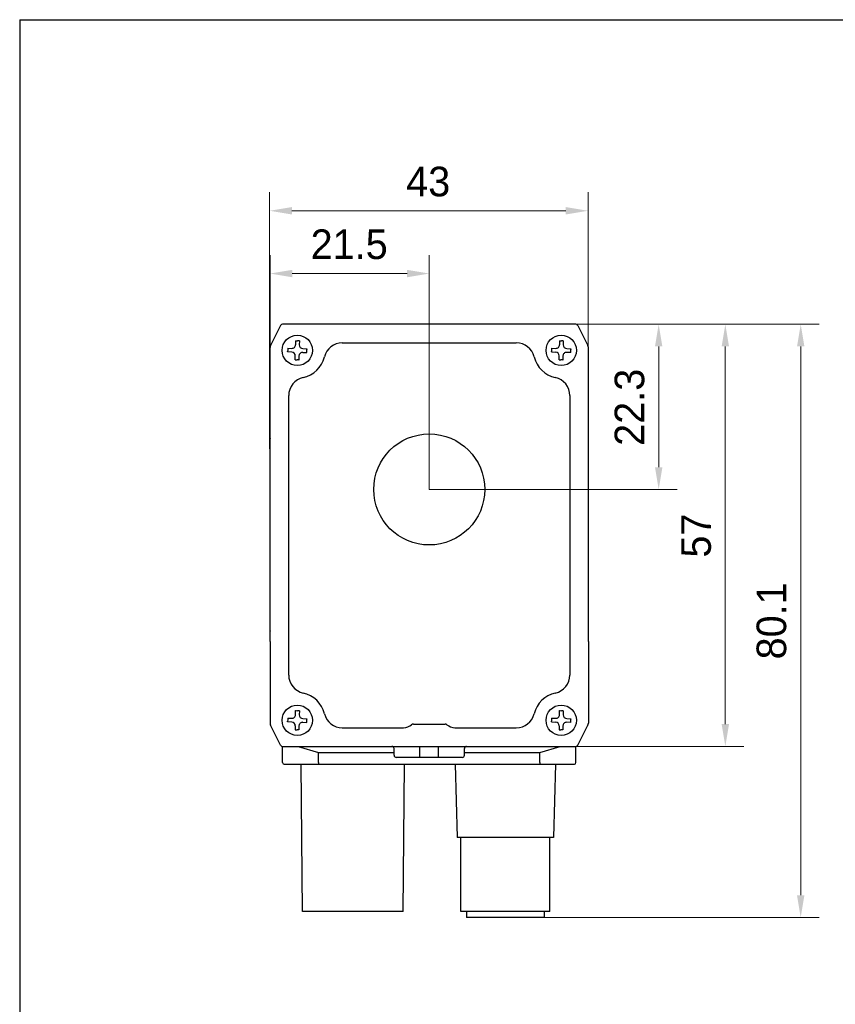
# Model space of a CAD drawing. Header units: millimetres. Extents: x 2329 to 5782, y 1296 to 2780.
# Tile 108 of 123: x 4667 to 4778, y 2385 to 2518. Entities that reach past the tile are written whole.
import ezdxf

# ---------------------------------------------------------------- set-up
doc = ezdxf.new("R2010")
doc.units = ezdxf.units.MM
doc.header["$LTSCALE"] = 0.3
for name, color, linetype in [('03_ALL_AXES', 7, 'Continuous'), ('09_ALL_ROUNDS', 7, 'Continuous'), ('20_ALL_FEATURES', 7, 'Continuous'), ('51__DRAFT_DIMS', 7, 'Continuous')]:
    doc.layers.add(name, color=color, linetype=linetype)
doc.styles.add('尺寸值样式', font='兰亭黑 GBK.TTF', dxfattribs={"height": 4})
doc.dimstyles.new('1直线标注', dxfattribs={"dimtxt": 4, "dimasz": 3, "dimexe": 2.5, "dimexo": 0, "dimtad": 1, "dimdec": 1, "dimdsep": 46, "dimtxsty": '尺寸值样式', "dimcen": 0, "dimclrd": 8, "dimclre": 8, "dimclrt": 7, "dimadec": 0, "dimazin": 0, "dimtp": 0.001, "dimtm": 0.001, "dimtfac": 1, "dimtdec": 1, "dimtmove": 0, "dimatfit": 0, "dimldrblk": '_FILLED', "dimfxl": 1, "dimtolj": 1, "dimlwd": 15, "dimlwe": 15, "dimarcsym": 0})

# ---------------------------------------------------------------- blocks, each defined once
blk = doc.blocks.new('*D336')
at = {"layer": '51__DRAFT_DIMS', "color": 8, "lineweight": 15}
for p, q in [((4701.19, 2460.11), (4701.19, 2485.87)), ((4722.69, 2454.22), (4722.69, 2485.87)), ((4704.19, 2483.37), (4719.69, 2483.37))]:
    blk.add_line(p, q, dxfattribs=at)
at = {"layer": '51__DRAFT_DIMS', "color": 8}
for points in [[(4704.19, 2483.87), (4704.19, 2482.87), (4701.19, 2483.37)], [(4719.69, 2482.87), (4719.69, 2483.87), (4722.69, 2483.37)]]:
    blk.add_solid(points, dxfattribs=at)
at = {"layer": 'Defpoints', "color": 0}
for p in [(4722.69, 2483.37), (4701.19, 2460.11), (4722.69, 2454.22)]:
    blk.add_point(p, dxfattribs=at)
at = {"layer": '51__DRAFT_DIMS', "color": 7, "insert": (4711.88, 2489.33), "char_height": 4, "attachment_point": 2, "line_spacing_factor": 0.9, "style": '尺寸值样式'}
blk.add_mtext('\\A1;21.5', dxfattribs=at)
blk = doc.blocks.new('_FILLED')
at = {"color": 0, "linetype": 'ByBlock'}
blk.add_solid([(0, 0), (-1, 0.167), (-1, -0.167)], dxfattribs=at)
blk = doc.blocks.new('*D337')
at = {"layer": '51__DRAFT_DIMS', "color": 8, "lineweight": 15}
for p, q in [((4742.51, 2476.52), (4756.18, 2476.52)), ((4753.68, 2473.52), (4753.68, 2457.22)), ((4722.69, 2454.22), (4756.18, 2454.22))]:
    blk.add_line(p, q, dxfattribs=at)
at = {"layer": '51__DRAFT_DIMS', "color": 8}
for points in [[(4754.18, 2473.52), (4753.18, 2473.52), (4753.68, 2476.52)], [(4753.18, 2457.22), (4754.18, 2457.22), (4753.68, 2454.22)]]:
    blk.add_solid(points, dxfattribs=at)
at = {"layer": 'Defpoints', "color": 0}
for p in [(4742.51, 2476.52), (4722.69, 2454.22), (4753.68, 2454.22)]:
    blk.add_point(p, dxfattribs=at)
at = {"layer": '51__DRAFT_DIMS', "color": 7, "insert": (4747.73, 2465.31), "char_height": 4, "attachment_point": 2, "rotation": 90, "line_spacing_factor": 0.9, "style": '尺寸值样式'}
blk.add_mtext('\\A1;22.3', dxfattribs=at)
blk = doc.blocks.new('*D338')
at = {"layer": '51__DRAFT_DIMS', "color": 8, "lineweight": 15}
for p, q in [((4742.51, 2476.52), (4765.18, 2476.52)), ((4762.68, 2473.52), (4762.68, 2422.52)), ((4742.51, 2419.52), (4765.18, 2419.52))]:
    blk.add_line(p, q, dxfattribs=at)
at = {"layer": '51__DRAFT_DIMS', "color": 8}
for points in [[(4763.18, 2473.52), (4762.18, 2473.52), (4762.68, 2476.52)], [(4762.18, 2422.52), (4763.18, 2422.52), (4762.68, 2419.52)]]:
    blk.add_solid(points, dxfattribs=at)
at = {"layer": 'Defpoints', "color": 0}
for p in [(4742.51, 2476.52), (4742.51, 2419.52), (4762.68, 2419.52)]:
    blk.add_point(p, dxfattribs=at)
at = {"layer": '51__DRAFT_DIMS', "color": 7, "insert": (4756.73, 2447.99), "char_height": 4, "attachment_point": 2, "rotation": 90, "line_spacing_factor": 0.9, "style": '尺寸值样式'}
blk.add_mtext('\\A1;57', dxfattribs=at)
blk = doc.blocks.new('*D339')
at = {"layer": '51__DRAFT_DIMS', "color": 8, "lineweight": 15}
for p, q in [((4742.51, 2476.52), (4775.36, 2476.52)), ((4772.86, 2399.41), (4772.86, 2473.52)), ((4738.23, 2396.41), (4775.36, 2396.41))]:
    blk.add_line(p, q, dxfattribs=at)
at = {"layer": '51__DRAFT_DIMS', "color": 8}
for points in [[(4773.36, 2473.52), (4772.36, 2473.52), (4772.86, 2476.52)], [(4772.36, 2399.41), (4773.36, 2399.41), (4772.86, 2396.41)]]:
    blk.add_solid(points, dxfattribs=at)
at = {"layer": 'Defpoints', "color": 0}
for p in [(4742.51, 2476.52), (4772.86, 2476.52), (4738.23, 2396.41)]:
    blk.add_point(p, dxfattribs=at)
at = {"layer": '51__DRAFT_DIMS', "color": 7, "insert": (4766.9, 2436.47), "char_height": 4, "attachment_point": 2, "rotation": 90, "line_spacing_factor": 0.9, "style": '尺寸值样式'}
blk.add_mtext('\\A1;80.1{}{{\\H0.7x;}{}}', dxfattribs=at)
blk = doc.blocks.new('*D345')
at = {"layer": '51__DRAFT_DIMS', "color": 8, "lineweight": 15}
for p, q in [((4701.14, 2459.72), (4701.14, 2494.35)), ((4744.14, 2459.72), (4744.14, 2494.35)), ((4704.14, 2491.85), (4741.14, 2491.85))]:
    blk.add_line(p, q, dxfattribs=at)
at = {"layer": '51__DRAFT_DIMS', "color": 8}
for points in [[(4704.14, 2492.35), (4704.14, 2491.35), (4701.14, 2491.85)], [(4741.14, 2491.35), (4741.14, 2492.35), (4744.14, 2491.85)]]:
    blk.add_solid(points, dxfattribs=at)
at = {"layer": 'Defpoints', "color": 0}
for p in [(4744.14, 2491.85), (4701.14, 2459.72), (4744.14, 2459.72)]:
    blk.add_point(p, dxfattribs=at)
at = {"layer": '51__DRAFT_DIMS', "color": 7, "insert": (4722.55, 2497.8), "char_height": 4, "attachment_point": 2, "line_spacing_factor": 0.9, "style": '尺寸值样式'}
blk.add_mtext('\\A1;43', dxfattribs=at)

msp = doc.modelspace()

# ---------------------------------------------------------------- linework, layer by layer
for q in [(4667.38352, 1985.80312), (5115.37902, 2517.65196)]:
    msp.add_line((4667.38352, 2517.65196), q)
at = {"layer": '03_ALL_AXES'}
msp.add_circle((4722.69465, 2454.21923), 7.5, dxfattribs=at)
at = {"layer": '09_ALL_ROUNDS'}
for p, q in [((4702.61171, 2476.35343), (4701.26355, 2473.65712)), ((4742.50926, 2476.51927), (4702.88003, 2476.51927)), ((4742.77759, 2476.35343), (4744.12574, 2473.65712)), ((4701.19462, 2462.34769), (4701.19462, 2473.36514)), ((4744.19467, 2462.34769), (4744.19467, 2473.36514)), ((4701.19462, 2433.69084), (4701.19462, 2422.67339)), ((4744.19467, 2433.69084), (4744.19467, 2422.67339)), ((4701.19559, 2422.67364), (4701.19462, 2422.67339)), ((4744.1937, 2422.67364), (4744.19467, 2422.67339)), ((4701.24418, 2422.42388), (4701.26344, 2422.38162)), ((4701.26453, 2422.38163), (4701.26355, 2422.38141)), ((4702.61171, 2419.6851), (4701.26355, 2422.38141)), ((4742.77759, 2419.6851), (4744.12574, 2422.38141)), ((4744.12476, 2422.38163), (4744.12574, 2422.38141)), ((4744.13166, 2422.39405), (4744.14914, 2422.43385)), ((4702.88003, 2419.51927), (4742.50926, 2419.51927)), ((4721.44465, 2418.01927), (4721.44465, 2419.51927)), ((4723.94465, 2418.01927), (4723.94465, 2419.51927)), ((4727.14439, 2418.01927), (4718.2449, 2418.01927))]:
    msp.add_line(p, q, dxfattribs=at)
for centre, radius, start, end in [((4702.88003, 2476.21927), 0.3, 90, 153.4349488), ((4742.50926, 2476.21927), 0.3, 26.5650512, 90), ((4701.8475, 2473.36514), 0.65288, 153.4349488, 180), ((4743.54179, 2473.36514), 0.65288, 0, 26.5650512), ((4701.8475, 2422.67339), 0.65288, 180, 206.5650512), ((4743.54179, 2422.67339), 0.65288, 333.4349488, 0), ((4702.88003, 2419.81927), 0.3, 206.5650512, 270), ((4717.64465, 2419.21927), 0.3, 0, 90), ((4727.74465, 2419.21927), 0.3, 90, 180), ((4742.50926, 2419.81927), 0.3, 270, 333.4349488), ((4718.24465, 2418.31927), 0.3, 180, 270), ((4727.14465, 2418.31927), 0.3, 270, 0)]:
    msp.add_arc(centre, radius, start, end, dxfattribs=at)
at = {"layer": '20_ALL_FEATURES'}
for p, q in [((4703.57935, 2473.28214), (4704.12859, 2473.26868)), ((4704.65416, 2474.30552), (4704.64069, 2473.75628)), ((4704.65416, 2474.30552), (4704.73738, 2474.30367)), ((4704.73738, 2474.30367), (4704.90409, 2474.29971)), ((4705.15401, 2474.29327), (4705.14054, 2473.74402)), ((4705.62814, 2473.23192), (4706.17738, 2473.21846)), ((4706.17738, 2473.21846), (4706.17554, 2473.13514)), ((4710.94443, 2474.00837), (4734.44486, 2474.00837)), ((4739.22416, 2473.28214), (4739.77341, 2473.26868)), ((4740.29897, 2474.30552), (4740.28551, 2473.75628)), ((4740.29897, 2474.30552), (4740.38219, 2474.30367)), ((4740.38219, 2474.30367), (4740.54891, 2474.29971)), ((4740.79882, 2474.29327), (4740.78536, 2473.74402)), ((4741.27295, 2473.23192), (4741.8222, 2473.21846)), ((4741.8222, 2473.21846), (4741.82035, 2473.13514)), ((4703.5671, 2472.78229), (4703.56894, 2472.8656)), ((4704.11634, 2472.76883), (4703.5671, 2472.78229)), ((4704.59047, 2471.70748), (4704.60393, 2472.25673)), ((4705.10378, 2472.24447), (4705.09032, 2471.69523)), ((4705.61589, 2472.73207), (4706.16513, 2472.71861)), ((4739.21191, 2472.78229), (4739.21376, 2472.8656)), ((4739.21191, 2472.78229), (4739.76115, 2472.76883)), ((4740.23528, 2471.70748), (4740.24875, 2472.25673)), ((4740.7486, 2472.24447), (4740.73513, 2471.69523)), ((4741.80994, 2472.71861), (4741.2607, 2472.73207)), ((4705.00704, 2471.69708), (4704.84039, 2471.70104)), ((4705.09032, 2471.69523), (4705.00704, 2471.69708)), ((4740.65185, 2471.69708), (4740.4852, 2471.70104)), ((4740.73513, 2471.69523), (4740.65185, 2471.69708)), ((4703.7106, 2429.15314), (4703.7106, 2466.89648)), ((4741.67869, 2466.89648), (4741.67869, 2429.15314)), ((4701.19462, 2433.69084), (4701.19462, 2462.34769)), ((4744.19467, 2433.69084), (4744.19467, 2462.34769)), ((4704.64069, 2423.79596), (4704.65416, 2424.3452)), ((4704.65416, 2424.3452), (4704.73738, 2424.34335)), ((4704.73738, 2424.34335), (4704.90409, 2424.3394)), ((4705.15401, 2424.33295), (4705.14054, 2423.78371)), ((4740.28551, 2423.79597), (4740.29897, 2424.34521)), ((4740.29897, 2424.34521), (4740.38219, 2424.34336)), ((4740.38219, 2424.34336), (4740.54891, 2424.3394)), ((4740.79882, 2424.33295), (4740.78536, 2423.78371)), ((4703.5671, 2422.82198), (4703.56894, 2422.90529)), ((4704.11634, 2422.80851), (4703.5671, 2422.82198)), ((4703.57935, 2423.32183), (4704.12859, 2423.30836)), ((4705.61589, 2422.77175), (4706.16513, 2422.75829)), ((4705.62814, 2423.2716), (4706.17738, 2423.25814)), ((4706.17738, 2423.25814), (4706.17554, 2423.17482)), ((4739.21191, 2422.82198), (4739.21376, 2422.90529)), ((4739.21191, 2422.82198), (4739.76115, 2422.80852)), ((4739.22416, 2423.32183), (4739.77341, 2423.30837)), ((4741.80994, 2422.75829), (4741.2607, 2422.77176)), ((4741.27295, 2423.27161), (4741.8222, 2423.25814)), ((4741.8222, 2423.25814), (4741.82035, 2423.17483)), ((4704.60393, 2422.29641), (4704.59047, 2421.74717)), ((4705.00704, 2421.73676), (4704.84039, 2421.74072)), ((4705.09032, 2421.73491), (4705.00704, 2421.73676)), ((4705.10378, 2422.28416), (4705.09032, 2421.73491)), ((4710.94443, 2422.04037), (4719.22862, 2422.04037)), ((4720.5515, 2422.54037), (4724.8378, 2422.54037)), ((4726.16067, 2422.04037), (4734.44486, 2422.04037)), ((4740.24875, 2422.29642), (4740.23528, 2421.74717)), ((4740.65185, 2421.73677), (4740.4852, 2421.74073)), ((4740.73513, 2421.73492), (4740.65185, 2421.73677)), ((4740.7486, 2422.28416), (4740.73513, 2421.73492)), ((4702.89276, 2417.32585), (4702.89276, 2419.51927)), ((4705.00848, 2419.51927), (4707.74909, 2418.69708)), ((4707.74909, 2417.32585), (4707.74909, 2418.69708)), ((4707.89276, 2418.68443), (4717.94465, 2418.68443)), ((4717.94465, 2418.31927), (4717.94465, 2419.21927)), ((4727.44465, 2418.31927), (4727.44465, 2419.21927)), ((4727.44465, 2418.68443), (4737.49276, 2418.68443)), ((4737.63644, 2418.69708), (4740.37705, 2419.51927)), ((4737.63644, 2417.32585), (4737.63644, 2418.69708)), ((4742.49276, 2417.32585), (4742.49276, 2419.51927)), ((4703.09276, 2417.12585), (4742.29276, 2417.12585)), ((4705.57531, 2397.22585), (4705.40165, 2417.12585)), ((4719.17531, 2397.22585), (4719.34898, 2417.12585)), ((4726.21574, 2417.12585), (4726.47531, 2407.21343)), ((4739.73488, 2417.12585), (4739.47531, 2407.21343)), ((4739.47529, 2407.21343), (4726.47533, 2407.21343)), ((4726.97531, 2397.21343), (4726.97531, 2407.21343)), ((4738.97531, 2397.21343), (4738.97531, 2407.21343)), ((4719.17531, 2397.22585), (4705.57531, 2397.22585)), ((4738.97531, 2397.21343), (4726.97531, 2397.21343)), ((4727.72531, 2397.21343), (4727.72531, 2396.41343)), ((4738.22531, 2396.41343), (4727.72531, 2396.41343)), ((4738.22531, 2397.21343), (4738.22531, 2396.41343))]:
    msp.add_line(p, q, dxfattribs=at)
for centre in [(4704.87224, 2473.00016), (4740.51705, 2473.00016), (4704.87224, 2423.03985), (4740.51705, 2423.03985)]:
    msp.add_circle(centre, 2.05, dxfattribs=at)
for centre, radius, start, end in [((4791.8368, 2470.86895), 88.29044, 178.4337724, 178.704171), ((4704.14084, 2473.76853), 0.5, 268.5957173, 358.5957174), ((4702.8938, 2391.51994), 82.80418, 88.4358699, 88.6088559), ((4705.64039, 2473.73177), 0.5, 178.5957174, 268.5957173), ((4617.90054, 2475.13197), 88.29758, 358.4337852, 358.7041557), ((4710.94443, 2471.52476), 2.48405, 90, 166.3003551), ((4734.44486, 2471.52476), 2.48405, 13.6996449, 90), ((4827.48162, 2470.86895), 88.29044, 178.4337724, 178.704171), ((4739.78566, 2473.76853), 0.5, 268.5957173, 358.5957174), ((4738.53861, 2391.51994), 82.80418, 88.4358699, 88.6088559), ((4741.28521, 2473.73177), 0.5, 178.5957174, 268.5957173), ((4653.54535, 2475.13197), 88.29758, 358.4337852, 358.7041557), ((4704.10408, 2472.26898), 0.5, 358.5957174, 88.5957173), ((4705.60363, 2472.23222), 0.5, 88.5957173, 178.5957174), ((4704.87224, 2473.00496), 3.76597, 282.2152152, 346.3003549), ((4740.51705, 2473.00496), 3.76597, 193.6996451, 257.7847848), ((4739.7489, 2472.26898), 0.5, 358.5957174, 88.5957173), ((4741.24845, 2472.23222), 0.5, 88.5957173, 178.5957174), ((4706.85678, 2554.7295), 83.05294, 268.4363487, 268.6088166), ((4742.50159, 2554.7295), 83.05294, 268.4363487, 268.6088166), ((4706.19464, 2466.89646), 2.48405, 102.2152151, 179.9996054), ((4739.19465, 2466.89646), 2.48405, 0.0003946, 77.7847849), ((4701.29506, 2461.07501), 0.10044, 180.063157, 190.6537386), ((4744.09423, 2460.95369), 0.10044, 349.3462614, 359.936843), ((4701.29506, 2435.08484), 0.10044, 169.3462614, 179.936843), ((4706.19464, 2429.15312), 2.48403, 179.9996007, 257.7847849), ((4739.19465, 2429.15312), 2.48403, 282.2152151, 0.0003993), ((4704.87224, 2423.04463), 3.76594, 13.6996451, 77.7847848), ((4740.51705, 2423.04463), 3.76594, 102.2152152, 166.3003549), ((4702.8938, 2341.55962), 82.80418, 88.4358699, 88.6088559), ((4710.94443, 2424.52483), 2.48403, 193.6996449, 270), ((4734.44486, 2424.52483), 2.48403, 270, 346.3003551), ((4738.53861, 2341.55963), 82.80418, 88.4358699, 88.6088559), ((4791.8368, 2420.90864), 88.29044, 178.4337724, 178.704171), ((4704.10408, 2422.30866), 0.5, 358.5957174, 88.5957173), ((4704.14084, 2423.80821), 0.5, 268.5957173, 358.5957174), ((4705.60363, 2422.2719), 0.5, 88.5957173, 178.5957174), ((4705.64039, 2423.77145), 0.5, 178.5957174, 268.5957173), ((4617.90054, 2425.17166), 88.29758, 358.4337852, 358.7041557), ((4827.48162, 2420.90864), 88.29044, 178.4337724, 178.704171), ((4739.7489, 2422.30867), 0.5, 358.5957174, 88.5957173), ((4739.78566, 2423.80822), 0.5, 268.5957173, 358.5957174), ((4741.24845, 2422.27191), 0.5, 88.5957173, 178.5957174), ((4741.28521, 2423.77146), 0.5, 178.5957174, 268.5957173), ((4653.54535, 2425.17166), 88.29758, 358.4337852, 358.7041557), ((4706.85678, 2504.76918), 83.05294, 268.4363487, 268.6088166), ((4719.22862, 2423.67483), 1.63403, 270, 311.4095734), ((4720.5515, 2422.17483), 0.36596, 90, 131.4095734), ((4724.8378, 2422.17483), 0.36596, 48.5904266, 90), ((4726.16067, 2423.67483), 1.63403, 228.5904266, 270), ((4742.50159, 2504.76919), 83.05294, 268.4363487, 268.6088166), ((4703.09276, 2417.32585), 0.2, 180, 270), ((4742.29276, 2417.32585), 0.2, 270, 0)]:
    msp.add_arc(centre, radius, start, end, dxfattribs=at)
for points, knots in [([(4707.74909, 2418.69708), (4707.76072, 2418.69499), (4707.80826, 2418.68756), (4707.85647, 2418.68443), (4707.89276, 2418.68443)], [0, 0, 0, 0, 0.245548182, 1, 1, 1, 1]), ([(4737.49276, 2418.68443), (4737.50496, 2418.68443), (4737.55306, 2418.68549), (4737.60109, 2418.69073), (4737.63644, 2418.69708)], [0, 0, 0, 0, 0.253417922, 1, 1, 1, 1]), ([(4707.74909, 2417.32585), (4707.74909, 2417.3003), (4707.75173, 2417.25266), (4707.76118, 2417.19702), (4707.77357, 2417.16086), (4707.78406, 2417.13933), (4707.79764, 2417.12585), (4707.80656, 2417.12585)], [0, 0, 0, 0, 0.353580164, 0.658308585, 0.779778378, 0.876632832, 1, 1, 1, 1]), ([(4737.63644, 2417.32585), (4737.63644, 2417.3003), (4737.6338, 2417.25266), (4737.62435, 2417.19702), (4737.61196, 2417.16086), (4737.60147, 2417.13933), (4737.58788, 2417.12585), (4737.57897, 2417.12585)], [0, 0, 0, 0, 0.353580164, 0.658308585, 0.779778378, 0.876632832, 1, 1, 1, 1])]:
    msp.add_open_spline(points, degree=3, knots=knots, dxfattribs=at)

# ---------------------------------------------------------------- dimensions: what is measured, and where the dimension line sits
at = {"layer": '51__DRAFT_DIMS'}
for base, p1, p2, picture, middle in [((4744.13779, 2491.84503), (4701.13774, 2459.71626), (4744.13779, 2459.71626), '*D345', (4722.54695, 2491.84503)), ((4722.69465, 2483.37471), (4701.19462, 2460.10505), (4722.69465, 2454.21923), '*D336', (4711.88311, 2483.37471))]:
    dim = msp.add_linear_dim(base=base, p1=p1, p2=p2, dimstyle='1直线标注', dxfattribs=at)
    dim.commit()
    dim.dimension.update_dxf_attribs({"geometry": picture, "text_midpoint": middle, "dimtype": 160})
for base, p2, picture, middle in [((4753.68455, 2454.21923), (4722.69465, 2454.21923), '*D337', (4753.68455, 2465.30773)), ((4762.68419, 2419.51927), (4742.50926, 2419.51927), '*D338', (4762.68419, 2447.9929))]:
    dim = msp.add_linear_dim(base=base, p1=(4742.50926, 2476.51927), p2=p2, angle=270, dimstyle='1直线标注', dxfattribs=at)
    dim.commit()
    dim.dimension.update_dxf_attribs({"geometry": picture, "text_midpoint": middle, "dimtype": 160})
dim = msp.add_linear_dim(base=(4772.86261, 2476.51927), p1=(4738.22531, 2396.41343), p2=(4742.50926, 2476.51927), angle=90, text='<>{}{{\\H0.7x;}{}}', dimstyle='1直线标注', dxfattribs=at)
dim.commit()
dim.dimension.update_dxf_attribs({"geometry": '*D339', "text_midpoint": (4769.57094, 2436.46635)})

doc.saveas('drawing.dxf')
